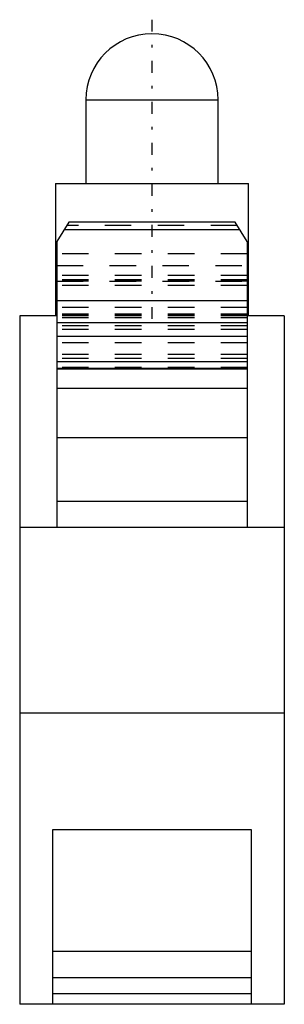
# Model space of a CAD drawing. Extents: x -5 to 5, y 0 to 37.2.
import ezdxf

# ---------------------------------------------------------------- set-up
doc = ezdxf.new("R2010")
doc.units = 0
doc.linetypes.add('CENTER', pattern=[1.5, 0.45, -0.5, 0.05, -0.5])
doc.linetypes.add('DASHED', pattern=[2, 1, -1])
for name, color, linetype in [('AM_0', 7, 'CONTINUOUS'), ('AM_3', 7, 'DASHED'), ('AM_7', 7, 'CENTER')]:
    doc.layers.add(name, color=color, linetype=linetype)

msp = doc.modelspace()

# ---------------------------------------------------------------- linework, layer by layer
at = {"layer": 'AM_0', "color": 7, "linetype": 'CONTINUOUS'}
for p, q in [((-2.5, 34.15), (-2.5, 31)), ((-2.5, 34.15), (2.5, 34.15)), ((2.5, 31), (2.5, 34.15)), ((-3.65, 31), (3.65, 31)), ((-3.65, 31), (-3.65, 26)), ((3.65, 26), (3.65, 31)), ((-3.139, 29.54), (-3.6, 28.803)), ((3.144, 29.533), (-3.144, 29.533)), ((3.139, 29.541), (-3.139, 29.541)), ((3.139, 29.54), (-3.139, 29.54)), ((3.6, 28.803), (3.139, 29.54)), ((3.321, 29.249), (-3.321, 29.249)), ((-3.6, 28.803), (-3.6, 18)), ((3.6, 28.803), (3.6, 18)), ((-3.65, 27.9), (-3.604, 27.9)), ((3.604, 27.9), (3.65, 27.9)), ((3.6, 26.565), (-3.6, 26.565)), ((-5, 26), (-5, 0)), ((-3.6, 26), (-5, 26)), ((3.6, 25.732), (-3.6, 25.732)), ((5, 26), (3.6, 26)), ((5, 26), (5, 0)), ((3.6, 25.219), (-3.6, 25.219)), ((3.6, 24.259), (-3.6, 24.259)), ((-3.6, 24.024), (3.6, 24.024)), ((3.6, 23.986), (-3.6, 23.986)), ((3.6, 23.256), (-3.6, 23.256)), ((3.6, 21.386), (-3.6, 21.386)), ((3.6, 18.982), (-3.6, 18.982)), ((5, 18), (-5, 18)), ((5, 11), (-5, 11)), ((-3.75, 0), (-3.75, 6.6)), ((-3.75, 6.6), (3.75, 6.6)), ((3.75, 6.6), (3.75, 0)), ((3.75, 2), (-3.75, 2)), ((3.75, 1), (-3.75, 1)), ((3.75, 0.4), (-3.75, 0.4)), ((5, 0), (-5, 0))]:
    msp.add_line(p, q, dxfattribs=at)
msp.add_arc((0, 34.15), 2.5, 0, 180, dxfattribs=at)
at = {"layer": 'AM_3', "color": 6, "linetype": 'DASHED'}
for p, q in [((3.217, 29.416), (-3.217, 29.416)), ((3.6, 28.335), (-3.6, 28.335)), ((-3.604, 27.9), (3.604, 27.9)), ((3.6, 27.524), (-3.6, 27.524)), ((3.6, 27.353), (-3.6, 27.353)), ((3.6, 27.352), (-3.6, 27.352)), ((3.6, 27.314), (-3.6, 27.314)), ((-3.6, 27.312), (3.6, 27.312)), ((3.6, 27.141), (-3.6, 27.141)), ((3.6, 26.562), (-3.6, 26.562)), ((3.6, 26.312), (-3.6, 26.312)), ((3.6, 26.06), (-3.6, 26.06)), ((3.6, 26.04), (-3.6, 26.04)), ((3.6, 26), (-3.6, 26)), ((3.6, 25.926), (-3.6, 25.926)), ((3.6, 25.624), (-3.6, 25.624)), ((3.6, 25.488), (-3.6, 25.488)), ((3.6, 24.979), (-3.6, 24.979)), ((3.6, 24.542), (-3.6, 24.542)), ((3.6, 24.389), (-3.6, 24.389)), ((3.6, 24.051), (-3.6, 24.051)), ((3.6, 24.025), (-3.6, 24.025)), ((-3.6, 24.024), (-3.6, 18.982)), ((3.6, 24.024), (3.6, 18.982))]:
    msp.add_line(p, q, dxfattribs=at)
at = {"layer": 'AM_7', "color": 4, "linetype": 'CENTER'}
msp.add_line((0, 37.182), (0, 25.468), dxfattribs=at)

doc.saveas('drawing.dxf')
